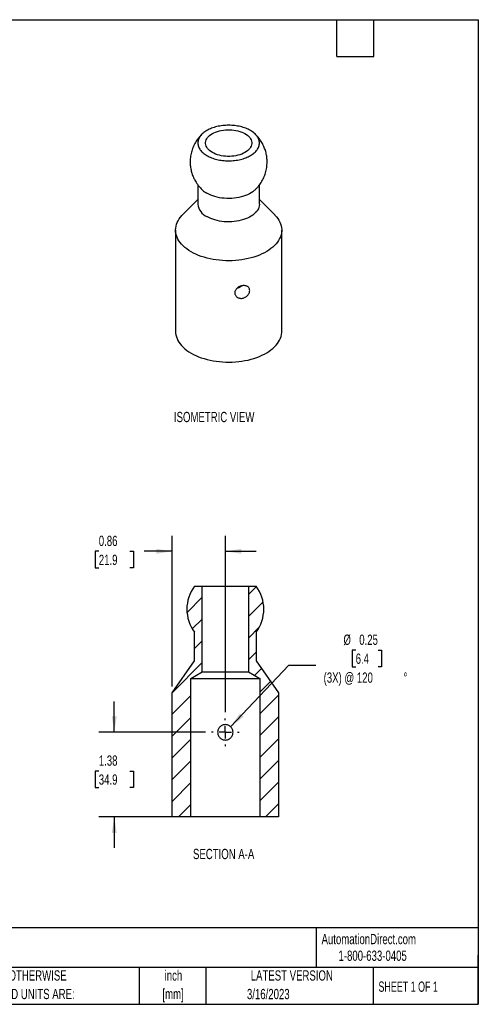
# Model space of a CAD drawing. Header units: inches. Extents: x 0.5 to 21.5, y 0.5 to 16.5.
# Tile 2 of 2: x 14 to 21.5, y 0.5 to 16.5. Entities that reach past the tile are written whole.
import ezdxf

# ---------------------------------------------------------------- set-up
doc = ezdxf.new("R2010")
doc.units = ezdxf.units.IN
doc.header["$LTSCALE"] = 2
doc.header["$MEASUREMENT"] = 0
doc.linetypes.add('CENTERX2', pattern=[0.8, 0.5, -0.1, 0.1, -0.1])
doc.layers.add('CENTER', color=40, linetype='CENTERX2')
doc.layers.add('DIMENSIONS', color=140, linetype='Continuous', lineweight=25)
doc.layers.add('TEXT', color=140, linetype='Continuous', lineweight=25)
doc.styles.add('SLDTEXTSTYLE0', font='TXT', dxfattribs={"width": 0.7})
doc.styles.add('SLDTEXTSTYLE1', font='TXT', dxfattribs={"width": 0.65})
doc.dimstyles.new('SLDDIMSTYLE6', dxfattribs={"dimtxt": 0.169922, "dimasz": 0.26, "dimexe": 0, "dimexo": 0.0625, "dimgap": 0.04248, "dimtad": 0, "dimtih": 1, "dimtoh": 1, "dimrnd": 1e-09, "dimdsep": 46, "dimtxsty": 'SLDTEXTSTYLE0', "dimsah": 1, "dimcen": 0, "dimadec": 0, "dimazin": 2, "dimtfac": 1, "dimtofl": 0, "dimtmove": 0, "dimatfit": 3, "dimfxl": 0, "dimfrac": 2, "dimtolj": 1, "dimtzin": 12, "dimarcsym": 0})
doc.dimstyles.new('SLDDIMSTYLE7', dxfattribs={"dimtxt": 0.169922, "dimasz": 0.26, "dimexe": 0, "dimexo": 0.0625, "dimgap": 0.04248, "dimtad": 0, "dimtih": 1, "dimtoh": 1, "dimrnd": 1e-09, "dimzin": 12, "dimdsep": 46, "dimtxsty": 'SLDTEXTSTYLE0', "dimsah": 1, "dimcen": 0.09, "dimadec": 0, "dimazin": 3, "dimtfac": 1, "dimtmove": 0, "dimatfit": 0, "dimfxl": 0, "dimfrac": 2, "dimtolj": 1, "dimtzin": 12, "dimarcsym": 0})
doc.dimstyles.new('SLDDIMSTYLE8', dxfattribs={"dimtxt": 0.169922, "dimasz": 0.26, "dimexe": 0, "dimexo": 0.0625, "dimgap": 0.04248, "dimtad": 0, "dimtih": 1, "dimtoh": 1, "dimrnd": 1e-09, "dimdsep": 46, "dimtxsty": 'SLDTEXTSTYLE0', "dimsah": 1, "dimcen": 0.09, "dimadec": 0, "dimazin": 2, "dimtfac": 1, "dimtmove": 0, "dimatfit": 0, "dimfxl": 0, "dimfrac": 2, "dimtolj": 1, "dimtzin": 12, "dimarcsym": 0})

# ---------------------------------------------------------------- blocks, each defined once
blk = doc.blocks.new('SW_NOTE_0_1')
at = {"layer": 'TEXT', "color": 0, "char_height": 0.1667, "attachment_point": 2, "style": 'SLDTEXTSTYLE0'}
for s, insert in [('inch', (0.25, 0.215)), ('[mm]', (0.244, -0.086))]:
    blk.add_mtext(s, dxfattribs=dict(at, insert=insert))
blk = doc.blocks.new('SW_NOTE_0_2')
at = {"layer": 'TEXT', "color": 0, "char_height": 0.16667, "attachment_point": 1, "style": 'SLDTEXTSTYLE0'}
for s, insert in [('UNLESS OTHERWISE', (0, 0.215)), ('SPECIFIED UNITS ARE:', (0, -0.086))]:
    blk.add_mtext(s, dxfattribs=dict(at, insert=insert))
blk = doc.blocks.new('_D_12')
at = {"layer": 'DIMENSIONS'}
for p, q in [((19.507, 6.255), (19.45, 6.255)), ((19.45, 6.255), (19.45, 5.985)), ((19.871, 6.255), (19.928, 6.255)), ((19.928, 6.255), (19.928, 5.985)), ((17.475, 5.01), (18.423, 6.009)), ((18.423, 6.009), (18.861, 6.009)), ((19.45, 5.985), (19.507, 5.985)), ((19.928, 5.985), (19.871, 5.985))]:
    blk.add_line(p, q, dxfattribs=at)
blk.add_solid([(17.475, 5.01), (17.683, 5.171), (17.625, 5.226)], dxfattribs=at)
at = {"layer": 'DIMENSIONS', "char_height": 0.1667, "attachment_point": 1, "style": 'SLDTEXTSTYLE0'}
for s, insert in [('%%c', (19.308, 6.508)), ('0.25', (19.565, 6.508)), ('6.4', (19.507, 6.2)), ('(3X) @ 120', (18.986, 5.892)), ('%%d', (20.284, 5.892))]:
    blk.add_mtext(s, dxfattribs=dict(at, insert=insert))
blk = doc.blocks.new('_D_13')
at = {"layer": 'DIMENSIONS'}
for p, q in [((15.584, 4.92), (15.584, 5.42)), ((17.064, 4.92), (15.334, 4.92)), ((15.332, 4.291), (15.275, 4.291)), ((15.275, 4.291), (15.275, 4.021)), ((15.837, 4.291), (15.894, 4.291)), ((15.894, 4.291), (15.894, 4.021)), ((15.275, 4.021), (15.332, 4.021)), ((15.894, 4.021), (15.837, 4.021)), ((16.73, 3.545), (15.334, 3.545)), ((15.584, 3.545), (15.584, 3.045))]:
    blk.add_line(p, q, dxfattribs=at)
for points in [[(15.584, 4.92), (15.624, 5.18), (15.544, 5.18)], [(15.584, 3.545), (15.544, 3.285), (15.624, 3.285)]]:
    blk.add_solid(points, dxfattribs=at)
at = {"layer": 'DIMENSIONS', "char_height": 0.1667, "attachment_point": 1, "style": 'SLDTEXTSTYLE0'}
for s, insert in [('1.38', (15.332, 4.544)), ('34.9', (15.332, 4.236))]:
    blk.add_mtext(s, dxfattribs=dict(at, insert=insert))
blk = doc.blocks.new('_D_14')
at = {"layer": 'DIMENSIONS'}
for p, q in [((16.526, 5.662), (16.526, 8.111)), ((17.389, 5.245), (17.389, 8.111)), ((15.332, 7.861), (15.275, 7.861)), ((15.275, 7.861), (15.275, 7.591)), ((15.837, 7.861), (15.894, 7.861)), ((15.894, 7.861), (15.894, 7.591)), ((16.526, 7.861), (16.067, 7.861)), ((17.389, 7.861), (17.889, 7.861)), ((15.275, 7.591), (15.332, 7.591)), ((15.894, 7.591), (15.837, 7.591))]:
    blk.add_line(p, q, dxfattribs=at)
for points in [[(16.526, 7.861), (16.266, 7.901), (16.266, 7.821)], [(17.389, 7.861), (17.649, 7.821), (17.649, 7.901)]]:
    blk.add_solid(points, dxfattribs=at)
at = {"layer": 'DIMENSIONS', "char_height": 0.1667, "attachment_point": 1, "style": 'SLDTEXTSTYLE0'}
for s, insert in [('0.86', (15.332, 8.114)), ('21.9', (15.332, 7.806))]:
    blk.add_mtext(s, dxfattribs=dict(at, insert=insert))
blk = doc.blocks.new('SW_CENTERMARKSYMBOL_3')
at = {"layer": 'CENTER', "color": 0}
for p, q in [((0, 0.2), (0, 0.225)), ((-0.2, 0), (-0.225, 0)), ((0, 0), (-0.1, 0)), ((0, 0), (0, 0.1)), ((0, 0), (0, -0.1)), ((0, 0), (0.1, 0)), ((0.2, 0), (0.225, 0)), ((0, -0.2), (0, -0.225))]:
    blk.add_line(p, q, dxfattribs=at)

msp = doc.modelspace()

# ---------------------------------------------------------------- hatches: boundary and pattern name
at = {"layer": 'DIMENSIONS'}
h = msp.add_hatch(dxfattribs=at)
h.set_pattern_fill('ANSI31', color=256, scale=2, style=0)
edge = h.paths.add_edge_path(flags=0)
edge.add_line((16.829945, 5.794586), (17.013528, 5.904894))
edge.add_line((17.013528, 5.904894), (17.013528, 7.294586))
edge.add_line((17.013528, 7.294586), (16.888528, 7.294586))
edge.add_arc((17.388528, 6.919586), 0.625, 143.1301024, 216.8698976)
edge.add_line((16.888528, 6.544586), (16.888528, 6.079771))
edge.add_line((16.888528, 6.079771), (16.526028, 5.562068))
edge.add_line((16.526028, 5.562068), (16.526028, 3.544586))
edge.add_line((16.526028, 3.544586), (16.829945, 3.544586))
edge.add_line((16.829945, 3.544586), (16.829945, 5.794586))
h = msp.add_hatch(dxfattribs=at)
h.set_pattern_fill('ANSI31', color=256, scale=2, style=0)
edge = h.paths.add_edge_path(flags=0)
edge.add_line((17.888528, 7.294586), (17.763528, 7.294586))
edge.add_line((17.763528, 7.294586), (17.763528, 5.904894))
edge.add_line((17.763528, 5.904894), (17.94711, 5.794586))
edge.add_line((17.94711, 5.794586), (17.94711, 3.544586))
edge.add_line((17.94711, 3.544586), (18.251028, 3.544586))
edge.add_line((18.251028, 3.544586), (18.251028, 5.562068))
edge.add_line((18.251028, 5.562068), (17.888528, 6.079771))
edge.add_line((17.888528, 6.079771), (17.888528, 6.544586))
edge.add_arc((17.388528, 6.919586), 0.625, 323.1301024, 396.8698976)

# ---------------------------------------------------------------- linework, layer by layer
for p, q in [((17.876485, 14.638755), (17.866201, 14.648753)), ((16.942558, 13.814565), (16.942558, 13.503533)), ((17.942558, 13.503533), (17.942558, 13.814838)), ((16.942558, 13.579991), (16.693158, 13.327293)), ((18.191958, 13.327293), (17.942558, 13.579991)), ((16.580058, 13.080807), (16.580058, 11.433451)), ((18.305058, 11.433451), (18.305058, 13.080807)), ((16.888528, 7.294586), (17.013528, 7.294586)), ((17.013528, 5.904894), (17.013528, 7.294586)), ((17.013528, 7.294586), (17.763528, 7.294586)), ((17.763528, 7.294586), (17.763528, 5.904894)), ((17.763528, 7.294586), (17.888528, 7.294586)), ((16.888528, 6.079771), (16.888528, 6.544586)), ((17.888528, 6.544586), (17.888528, 6.079771)), ((16.526028, 5.562068), (16.888528, 6.079771)), ((17.888528, 6.079771), (18.251028, 5.562068)), ((16.829945, 5.794586), (17.013528, 5.904894)), ((16.829945, 3.544586), (16.829945, 5.794586)), ((16.829945, 5.794586), (17.94711, 5.794586)), ((17.013528, 5.904894), (17.763528, 5.904894)), ((17.763528, 5.904894), (17.94711, 5.794586)), ((17.94711, 5.794586), (17.94711, 3.544586)), ((16.526028, 3.544586), (16.526028, 5.562068)), ((18.251028, 5.562068), (18.251028, 3.544586)), ((16.829945, 3.544586), (16.526028, 3.544586)), ((17.94711, 3.544586), (16.829945, 3.544586)), ((18.251028, 3.544586), (17.94711, 3.544586))]:
    msp.add_line(p, q)
at = {"flags": 128}
for points in [[(17.707723, 14.648555), (17.731058, 14.633778), (17.751932, 14.617821), (17.770166, 14.60082), (17.785606, 14.582921), (17.798118, 14.564275), (17.807597, 14.545043), (17.813962, 14.525387), (17.817158, 14.505477), (17.817158, 14.485481), (17.813962, 14.46557), (17.807597, 14.445915), (17.798118, 14.426682), (17.785606, 14.408037), (17.770166, 14.390137), (17.751932, 14.373137), (17.731058, 14.357179), (17.707723, 14.342402), (17.682126, 14.328931), (17.654484, 14.316881), (17.625035, 14.306355), (17.594028, 14.297442), (17.56173, 14.290218), (17.528414, 14.284746), (17.494367, 14.281072), (17.459877, 14.279227), (17.425239, 14.279227), (17.390749, 14.281072), (17.356702, 14.284746), (17.323386, 14.290218), (17.291088, 14.297442), (17.260081, 14.306355), (17.230632, 14.316881), (17.20299, 14.328931), (17.177393, 14.342402), (17.154058, 14.357179), (17.133184, 14.373137), (17.11495, 14.390137), (17.09951, 14.408037), (17.086998, 14.426682), (17.077519, 14.445915), (17.071154, 14.46557), (17.067958, 14.485481), (17.067958, 14.505477), (17.071154, 14.525387), (17.077519, 14.545043), (17.086998, 14.564275), (17.09951, 14.582921), (17.11495, 14.60082), (17.133184, 14.617821), (17.154058, 14.633778), (17.177393, 14.648555), (17.20299, 14.662027), (17.230632, 14.674077), (17.260081, 14.684603), (17.291088, 14.693516), (17.323386, 14.700739), (17.356702, 14.706212), (17.390749, 14.709886), (17.425239, 14.711731), (17.459877, 14.711731), (17.494367, 14.709886), (17.528414, 14.706212), (17.56173, 14.700739), (17.594028, 14.693516), (17.625035, 14.684603), (17.654484, 14.674077), (17.682126, 14.662027), (17.707723, 14.648555)], [(17.866383, 13.729931), (17.859686, 13.723922), (17.83615, 13.705061), (17.810061, 13.687355), (17.781589, 13.670918), (17.750917, 13.655858), (17.718247, 13.64227), (17.683788, 13.630245), (17.647764, 13.619859), (17.61041, 13.61118), (17.571968, 13.604265), (17.532686, 13.599157), (17.492819, 13.595891), (17.452627, 13.594488), (17.412369, 13.594956), (17.372307, 13.597293), (17.3327, 13.601483), (17.293807, 13.607499), (17.255877, 13.615302), (17.219159, 13.624842), (17.183889, 13.636057), (17.150297, 13.648874), (17.1186, 13.66321), (17.089005, 13.678971)], [(17.942558, 13.503533), (17.942457, 13.49772), (17.940025, 13.474518), (17.934368, 13.451503), (17.925521, 13.428826), (17.913542, 13.406634), (17.898508, 13.38507), (17.880517, 13.364274), (17.859686, 13.344381), (17.83615, 13.325521), (17.810061, 13.307815), (17.781589, 13.291378), (17.750917, 13.276317), (17.718247, 13.26273), (17.683788, 13.250704), (17.647764, 13.240319), (17.61041, 13.23164), (17.571968, 13.224724), (17.532686, 13.219617), (17.492819, 13.216351), (17.452627, 13.214948), (17.412369, 13.215416), (17.372307, 13.217752), (17.3327, 13.221942), (17.293807, 13.227959), (17.255877, 13.235762), (17.219159, 13.245302), (17.183889, 13.256517), (17.150297, 13.269334), (17.1186, 13.283669), (17.089005, 13.299431)], [(16.832678, 12.728731), (16.796632, 12.75085), (16.762989, 12.774196), (16.731873, 12.798683), (16.703402, 12.824219), (16.67768, 12.85071), (16.654804, 12.878057), (16.634858, 12.906158), (16.617916, 12.934909), (16.604043, 12.964203), (16.593289, 12.99393), (16.585694, 13.023981), (16.581286, 13.054243), (16.580083, 13.084603), (16.582088, 13.11495), (16.587294, 13.14517), (16.595682, 13.17515), (16.607221, 13.204779), (16.621866, 13.233947), (16.639565, 13.262546), (16.660251, 13.290468), (16.683847, 13.31761), (16.693158, 13.327293)], [(18.191958, 13.327293), (18.194925, 13.324262), (18.219236, 13.297331), (18.240657, 13.269594), (18.259109, 13.241154), (18.274524, 13.212119), (18.286843, 13.182594), (18.296022, 13.152692), (18.302026, 13.122521), (18.304832, 13.092196), (18.304431, 13.061828), (18.300824, 13.031531), (18.294024, 13.001417), (18.284056, 12.971598), (18.270958, 12.942186), (18.254778, 12.913289), (18.235577, 12.885016), (18.213425, 12.85747), (18.188406, 12.830756), (18.160613, 12.804972), (18.130148, 12.780214), (18.097125, 12.756574), (18.061667, 12.734141), (18.023906, 12.712997), (17.983983, 12.693221), (17.942045, 12.674887), (17.898249, 12.658063), (17.852758, 12.642812), (17.805741, 12.62919), (17.757373, 12.617249), (17.707834, 12.607031), (17.657308, 12.598577), (17.605983, 12.591916), (17.55405, 12.587074), (17.501702, 12.584068), (17.449135, 12.582911), (17.396543, 12.583605), (17.344122, 12.586149), (17.292067, 12.590534), (17.240572, 12.596742), (17.189828, 12.604751), (17.140025, 12.614531), (17.091347, 12.626046), (17.043976, 12.639252), (16.998087, 12.654101), (16.953852, 12.670537), (16.911435, 12.6885), (16.870994, 12.707922), (16.832678, 12.728731)], [(16.580058, 11.433451), (16.581286, 11.406887), (16.585694, 11.376625), (16.593289, 11.346574), (16.604043, 11.316847), (16.617916, 11.287553), (16.634858, 11.258802), (16.654804, 11.230701), (16.67768, 11.203354), (16.703402, 11.176863), (16.731873, 11.151327), (16.762989, 11.12684), (16.796632, 11.103494), (16.832678, 11.081375)], [(16.832678, 11.081375), (16.870994, 11.060566), (16.911435, 11.041144), (16.953852, 11.023181), (16.998087, 11.006745), (17.043976, 10.991896), (17.091347, 10.97869), (17.140025, 10.967175), (17.189828, 10.957395), (17.240572, 10.949386), (17.292067, 10.943178), (17.344122, 10.938794), (17.396543, 10.936249), (17.449135, 10.935555), (17.501702, 10.936712), (17.55405, 10.939718), (17.605983, 10.94456), (17.657308, 10.951221), (17.707834, 10.959676), (17.757373, 10.969893), (17.805741, 10.981835), (17.852758, 10.995456), (17.898249, 11.010708), (17.942045, 11.027531), (17.983983, 11.045865), (18.023906, 11.065641), (18.061667, 11.086785), (18.097125, 11.109218), (18.130148, 11.132858), (18.160613, 11.157616), (18.188406, 11.1834), (18.213425, 11.210115), (18.235577, 11.23766), (18.254778, 11.265933), (18.270958, 11.29483), (18.284056, 11.324242), (18.294024, 11.354061), (18.300824, 11.384175), (18.304431, 11.414472), (18.305058, 11.433451)]]:
    msp.add_lwpolyline(points, dxfattribs=at)
for centre, radius, start, end in [((17.282958, 14.020382), 0.392657, 227.7855944, 240.3992777), ((17.192431, 13.528231), 0.251091, 185.6449726, 245.6751684), ((17.388528, 6.919586), 0.625, 143.1301024, 216.8698976), ((17.388528, 6.919586), 0.625, 323.1301024, 36.8698976)]:
    msp.add_arc(centre, radius, start, end)
for points, knots in [([(17.089005, 14.291377), (17.065647, 14.304861), (17.044824, 14.319528), (17.017376, 14.343298), (17.008932, 14.351462), (16.993571, 14.368112), (16.979683, 14.385127), (16.96871, 14.402866), (16.959224, 14.420974), (16.955211, 14.430262), (16.945672, 14.458147), (16.942532, 14.476865), (16.942584, 14.514554), (16.945883, 14.533683), (16.958705, 14.570641), (16.968176, 14.588634), (16.987048, 14.614882), (16.994154, 14.623531), (17.009641, 14.640206), (17.01805, 14.648278), (17.036171, 14.6639), (17.045884, 14.671449), (17.066628, 14.686022), (17.077698, 14.693067), (17.112702, 14.713233), (17.137957, 14.72515), (17.178621, 14.740811), (17.192642, 14.74566), (17.221643, 14.754595), (17.236621, 14.758673), (17.282003, 14.769489), (17.313173, 14.77493), (17.361298, 14.780442), (17.377656, 14.781838), (17.410407, 14.783682), (17.426744, 14.784132), (17.475642, 14.784104), (17.508091, 14.782264), (17.556534, 14.776684), (17.572548, 14.774357), (17.603824, 14.76886), (17.634497, 14.762504), (17.66398, 14.754449), (17.692856, 14.745531), (17.707067, 14.740609), (17.748012, 14.724784), (17.773172, 14.712833), (17.807769, 14.692847), (17.818774, 14.685839), (17.839693, 14.671108), (17.849472, 14.663476), (17.876654, 14.639948), (17.892003, 14.623364), (17.910817, 14.597124), (17.916396, 14.588108), (17.925892, 14.569985), (17.929842, 14.560843), (17.939344, 14.533177), (17.942575, 14.514381), (17.942541, 14.47628), (17.939289, 14.457538), (17.929742, 14.429868), (17.925775, 14.420719), (17.916236, 14.402574), (17.910643, 14.393568), (17.891812, 14.367373), (17.876445, 14.350799), (17.8492, 14.327262), (17.839366, 14.319605), (17.81846, 14.304914), (17.807458, 14.29792), (17.772854, 14.277965), (17.747669, 14.266019), (17.706629, 14.250191), (17.692439, 14.245288), (17.663582, 14.236396), (17.634105, 14.22836), (17.603407, 14.222015), (17.572087, 14.216529), (17.556026, 14.214206), (17.507656, 14.208663), (17.475221, 14.206837), (17.426294, 14.206834), (17.409938, 14.207293), (17.377132, 14.209159), (17.360832, 14.210561), (17.312766, 14.216092), (17.281599, 14.221546), (17.236177, 14.232401), (17.221187, 14.236493), (17.192246, 14.24543), (17.178245, 14.250282), (17.137621, 14.265957), (17.112362, 14.277893), (17.089005, 14.291377)], [0, 0, 0, 0, 0.03125, 0.03125, 0.046875, 0.046875, 0.0625, 0.078125, 0.078125, 0.09375, 0.09375, 0.125, 0.125, 0.15625, 0.15625, 0.1875, 0.1875, 0.203125, 0.203125, 0.21875, 0.21875, 0.234375, 0.234375, 0.25, 0.25, 0.28125, 0.28125, 0.296875, 0.296875, 0.3125, 0.3125, 0.34375, 0.34375, 0.359375, 0.359375, 0.375, 0.375, 0.40625, 0.40625, 0.421875, 0.421875, 0.4375, 0.453125, 0.453125, 0.46875, 0.46875, 0.5, 0.5, 0.515625, 0.515625, 0.53125, 0.53125, 0.5625, 0.5625, 0.578125, 0.578125, 0.59375, 0.59375, 0.625, 0.625, 0.65625, 0.65625, 0.671875, 0.671875, 0.6875, 0.6875, 0.71875, 0.71875, 0.734375, 0.734375, 0.75, 0.75, 0.78125, 0.78125, 0.796875, 0.796875, 0.8125, 0.828125, 0.828125, 0.84375, 0.84375, 0.875, 0.875, 0.890625, 0.890625, 0.90625, 0.90625, 0.9375, 0.9375, 0.953125, 0.953125, 0.96875, 0.96875, 1, 1, 1, 1]), ([(17.019127, 14.648551), (17.015691, 14.645504), (17.001598, 14.633008), (16.978861, 14.608871), (16.951108, 14.576261), (16.925745, 14.541603), (16.902723, 14.505228), (16.882209, 14.467226), (16.8643, 14.427754), (16.849106, 14.386948), (16.836724, 14.344944), (16.827251, 14.301863), (16.821026, 14.259421), (16.817789, 14.217994), (16.817234, 14.177946), (16.819236, 14.138043), (16.823758, 14.098519), (16.830723, 14.059671), (16.839956, 14.021976), (16.85097, 13.986592), (16.862377, 13.956213), (16.87362, 13.930176), (16.885886, 13.904455), (16.895657, 13.8869), (16.901277, 13.876801)], [0, 0, 0, 0, 0.01633432, 0.066992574, 0.117750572, 0.168621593, 0.219623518, 0.270780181, 0.322123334, 0.373695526, 0.425554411, 0.477779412, 0.530482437, 0.578023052, 0.625499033, 0.672866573, 0.720054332, 0.766923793, 0.813173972, 0.858024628, 0.898677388, 0.928546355, 0.958897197, 1, 1, 1, 1]), ([(17.983839, 14.501751), (17.976357, 14.514161), (17.965823, 14.531638), (17.948509, 14.556439), (17.932871, 14.577279), (17.912842, 14.601259), (17.894637, 14.621359), (17.882494, 14.632976), (17.878378, 14.636914)], [0, 0, 0, 0, 0.2526478, 0.355773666, 0.527444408, 0.706917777, 0.900651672, 1, 1, 1, 1]), ([(17.866098, 13.730099), (17.869497, 13.733114), (17.883553, 13.745578), (17.906254, 13.769682), (17.934008, 13.802291), (17.959371, 13.83695), (17.982393, 13.873324), (18.002907, 13.911326), (18.020816, 13.950798), (18.03601, 13.991604), (18.048393, 14.033608), (18.057865, 14.076689), (18.06409, 14.119132), (18.067327, 14.160558), (18.067882, 14.200606), (18.06588, 14.240509), (18.061358, 14.280033), (18.054393, 14.318881), (18.04516, 14.356576), (18.034146, 14.39196), (18.022739, 14.422339), (18.011496, 14.448376), (17.99923, 14.474097), (17.989459, 14.491652), (17.983839, 14.501751)], [0, 0, 0, 0, 0.016164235, 0.066831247, 0.117598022, 0.16847784, 0.219488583, 0.270654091, 0.322006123, 0.373587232, 0.425455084, 0.477689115, 0.530401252, 0.577950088, 0.625434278, 0.672810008, 0.720005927, 0.766883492, 0.813141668, 0.858000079, 0.898659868, 0.928534, 0.95889009, 1, 1, 1, 1]), ([(16.901277, 13.876801), (16.908759, 13.864391), (16.919294, 13.846915), (16.936606, 13.822113), (16.952251, 13.80128), (16.972248, 13.777268), (16.994599, 13.752869), (17.01112, 13.737184), (17.019584, 13.729148)], [0, 0, 0, 0, 0.228812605, 0.322209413, 0.477684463, 0.64022603, 0.815682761, 1, 1, 1, 1]), ([(17.783623, 12.088934), (17.782876, 12.082029), (17.781387, 12.075085), (17.77694, 12.061135), (17.773991, 12.054198), (17.76683, 12.040785), (17.762577, 12.034221), (17.752796, 12.021624), (17.747384, 12.015732), (17.73553, 12.004769), (17.729008, 11.999651), (17.715335, 11.990655), (17.70818, 11.986748), (17.693212, 11.980149), (17.685396, 11.977478), (17.669775, 11.97362), (17.661887, 11.972392), (17.645947, 11.971389), (17.638132, 11.971634), (17.622906, 11.973535), (17.615403, 11.975218), (17.601186, 11.979927), (17.594512, 11.98292), (17.582032, 11.990129), (17.576196, 11.994392), (17.565906, 12.003785), (17.561387, 12.008941), (17.553644, 12.020158), (17.55048, 12.026159), (17.545733, 12.03855), (17.544109, 12.045035), (17.542486, 12.058313), (17.542492, 12.064976), (17.544092, 12.078348), (17.545721, 12.085128), (17.550483, 12.098244), (17.553602, 12.104611), (17.561304, 12.116994), (17.565905, 12.122998), (17.576176, 12.134163), (17.581886, 12.139397), (17.594486, 12.149184), (17.601199, 12.153597), (17.615317, 12.161469), (17.622821, 12.16497), (17.638151, 12.17084), (17.645932, 12.173207), (17.661713, 12.17683), (17.669765, 12.178078), (17.6854, 12.179329), (17.693067, 12.17936), (17.708098, 12.178189), (17.715346, 12.176986), (17.728955, 12.173419), (17.735418, 12.171031), (17.74739, 12.165075), (17.752793, 12.161569), (17.762484, 12.153495), (17.766804, 12.148866), (17.773997, 12.138811), (17.776906, 12.133378), (17.781349, 12.121664), (17.782858, 12.115388), (17.784354, 12.102508), (17.78437, 12.09584), (17.783623, 12.088934)], [0, 0, 0, 0, 0.03125, 0.03125, 0.0625, 0.0625, 0.09375, 0.09375, 0.125, 0.125, 0.15625, 0.15625, 0.1875, 0.1875, 0.21875, 0.21875, 0.25, 0.25, 0.28125, 0.28125, 0.3125, 0.3125, 0.34375, 0.34375, 0.375, 0.375, 0.40625, 0.40625, 0.4375, 0.4375, 0.46875, 0.46875, 0.5, 0.5, 0.53125, 0.53125, 0.5625, 0.5625, 0.59375, 0.59375, 0.625, 0.625, 0.65625, 0.65625, 0.6875, 0.6875, 0.71875, 0.71875, 0.75, 0.75, 0.78125, 0.78125, 0.8125, 0.8125, 0.84375, 0.84375, 0.875, 0.875, 0.90625, 0.90625, 0.9375, 0.9375, 0.96875, 0.96875, 1, 1, 1, 1]), ([(17.586669, 12.142869), (17.591946, 12.143745), (17.604078, 12.145758), (17.622371, 12.152899), (17.640525, 12.162641), (17.650925, 12.171141), (17.655834, 12.175153)], [0, 0, 0, 0, 0.210098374, 0.483016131, 0.755963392, 1, 1, 1, 1]), ([(17.400884, 4.795198), (17.39264, 4.79438), (17.384422, 4.794383), (17.368038, 4.796002), (17.359887, 4.797639), (17.336493, 4.804768), (17.321729, 4.81269), (17.302908, 4.828152), (17.297072, 4.833983), (17.286698, 4.846631), (17.282182, 4.853388), (17.274478, 4.867775), (17.27129, 4.875462), (17.266545, 4.891091), (17.264942, 4.899101), (17.263321, 4.915527), (17.263332, 4.923784), (17.264941, 4.940028), (17.266555, 4.948142), (17.271349, 4.963879), (17.274479, 4.971395), (17.282163, 4.985751), (17.286778, 4.992651), (17.297121, 5.005238), (17.302859, 5.01098), (17.315487, 5.021354), (17.322363, 5.025951), (17.336713, 5.033632), (17.344277, 5.036783), (17.360075, 5.041585), (17.368093, 5.043175), (17.384359, 5.044784), (17.392704, 5.044785), (17.409026, 5.043166), (17.417023, 5.04157), (17.432694, 5.03681), (17.440371, 5.033619), (17.454716, 5.025936), (17.46148, 5.021421), (17.474173, 5.011004), (17.479957, 5.005211), (17.490268, 4.992661), (17.494862, 4.985807), (17.502598, 4.971355), (17.505721, 4.963831), (17.510486, 4.948185), (17.51212, 4.940002), (17.513727, 4.923723), (17.513734, 4.915551), (17.512119, 4.89914), (17.510496, 4.891039), (17.50576, 4.875451), (17.502614, 4.867848), (17.49486, 4.853361), (17.490336, 4.846607), (17.48003, 4.834039), (17.474174, 4.828174), (17.461576, 4.817825), (17.454826, 4.813302), (17.440408, 4.805567), (17.432744, 4.802384), (17.417144, 4.797633), (17.409127, 4.796017), (17.400884, 4.795198)], [0, 0, 0, 0, 0.03125, 0.03125, 0.0625, 0.0625, 0.125, 0.125, 0.15625, 0.15625, 0.1875, 0.1875, 0.21875, 0.21875, 0.25, 0.25, 0.28125, 0.28125, 0.3125, 0.3125, 0.34375, 0.34375, 0.375, 0.375, 0.40625, 0.40625, 0.4375, 0.4375, 0.46875, 0.46875, 0.5, 0.5, 0.53125, 0.53125, 0.5625, 0.5625, 0.59375, 0.59375, 0.625, 0.625, 0.65625, 0.65625, 0.6875, 0.6875, 0.71875, 0.71875, 0.75, 0.75, 0.78125, 0.78125, 0.8125, 0.8125, 0.84375, 0.84375, 0.875, 0.875, 0.90625, 0.90625, 0.9375, 0.9375, 0.96875, 0.96875, 1, 1, 1, 1])]:
    msp.add_open_spline(points, degree=3, knots=knots)
at = {"layer": 'TEXT'}
for p, q in [((0.5, 16.5), (21.5, 16.5)), ((19.2, 15.9), (19.2, 16.5)), ((19.8, 15.9), (19.8, 16.5)), ((21.5, 16.5), (21.5, 0.5)), ((19.2, 15.9), (19.8, 15.9)), ((21.5, 1.742213), (0.5, 1.742213)), ((18.864203, 1.742213), (18.864203, 1.1)), ((21.5, 0.5), (21.5, 1.3)), ((21.5, 1.1), (0.5, 1.1)), ((15.986166, 1.1), (15.986166, 0.5)), ((17.071819, 1.1), (17.071819, 0.5)), ((19.79124, 1.1), (19.79124, 0.5)), ((0.5, 0.5), (21.5, 0.5))]:
    msp.add_line(p, q, dxfattribs=at)

# ---------------------------------------------------------------- block references
at = {"layer": 'CENTER'}
msp.add_blockref('SW_CENTERMARKSYMBOL_3', (17.388528, 4.919586), dxfattribs=at)
at = {"layer": 'TEXT'}
for name, p in [('SW_NOTE_0_2', (13.197473, 0.837438)), ('SW_NOTE_0_1', (16.295197, 0.837226))]:
    msp.add_blockref(name, p, dxfattribs=at)

# ---------------------------------------------------------------- texts
for s, insert, char_height, attachment_point, style in [('ISOMETRIC VIEW', (16.552892, 10.127113), 0.16666667, 1, 'SLDTEXTSTYLE0'), ('SECTION A-A', (17.361251, 3.026098), 0.16666667, 2, 'SLDTEXTSTYLE0'), ('AutomationDirect.com', (18.952359, 1.643821), 0.16666667, 1, 'SLDTEXTSTYLE0'), ('1-800-633-0405', (19.227683, 1.372994), 0.16666667, 1, 'SLDTEXTSTYLE0'), ('LATEST VERSION', (18.468672, 1.052283), 0.16666667, 2, 'SLDTEXTSTYLE0'), ('SHEET 1 OF 1', (19.877267, 0.870196), 0.16666667, 1, 'SLDTEXTSTYLE1'), ('3/16/2023', (18.086732, 0.7502), 0.1666667, 2, 'SLDTEXTSTYLE0')]:
    msp.add_mtext(s, dxfattribs=dict(at, insert=insert, char_height=char_height, attachment_point=attachment_point, style=style))

# ---------------------------------------------------------------- dimensions: what is measured, and where the dimension line sits
at = {"layer": 'DIMENSIONS'}
for base, p1, p2, angle, dimstyle, picture, middle in [((17.388528, 7.860819), (16.526028, 5.562068), (17.388528, 5.144586), 0, 'SLDDIMSTYLE8', '_D_14', (15.584276, 7.860819)), ((15.5842762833, 4.9195862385), (16.8299449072, 3.5445862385), (17.1635275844, 4.9195862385), 90, 'SLDDIMSTYLE7', '_D_13', (15.5842762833, 4.2912307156))]:
    dim = msp.add_linear_dim(base=base, p1=p1, p2=p2, angle=angle, dimstyle=dimstyle, dxfattribs=at)
    dim.commit()
    dim.dimension.update_dxf_attribs({"geometry": picture, "text_midpoint": middle, "dimtype": 160})
dim = msp.add_diameter_dim_2p(p1=(17.302415, 4.828979), p2=(17.47464, 5.010193), text='<>\\P(3X) @ 120%%d', dimstyle='SLDDIMSTYLE6', dxfattribs=at)
dim.commit()
dim.dimension.update_dxf_attribs({"geometry": '_D_12', "text_midpoint": (19.688893, 6.120261), "dimtype": 163})

doc.saveas('drawing.dxf')
